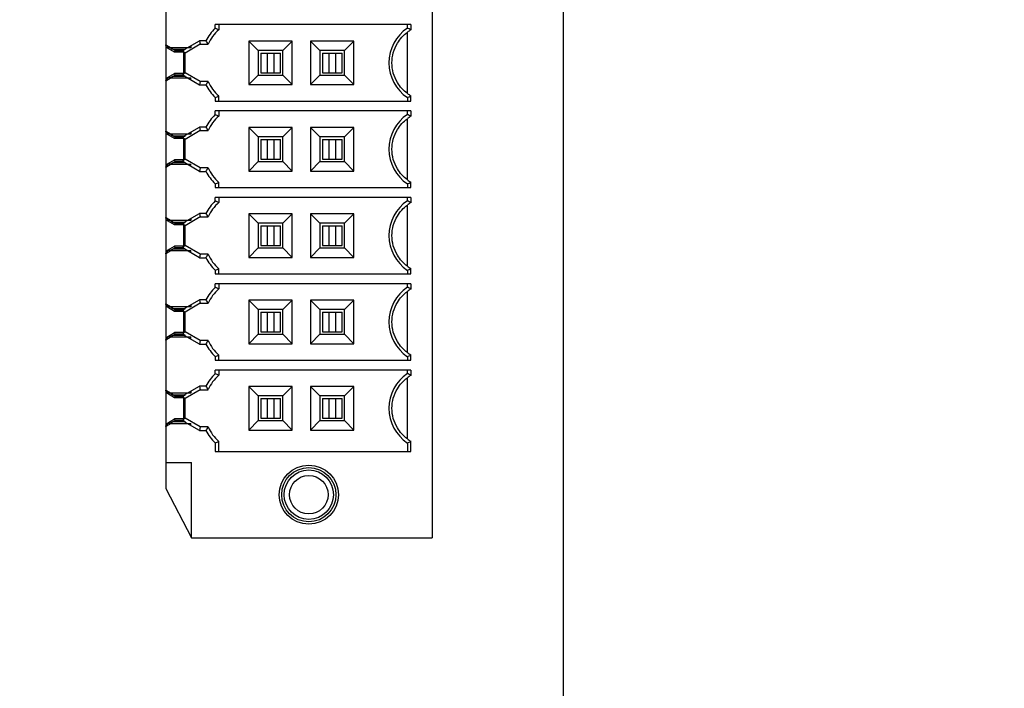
# Model space of a CAD drawing. Header units: inches. Extents: x 0 to 34, y 0 to 22.
# Tile 79 of 84: x 21.9 to 23.5, y 15.3 to 16.4. Entities that reach past the tile are written whole.
import ezdxf

# ---------------------------------------------------------------- set-up
doc = ezdxf.new("R2010")
doc.units = ezdxf.units.IN
doc.header["$LTSCALE"] = 1.87
doc.header["$MEASUREMENT"] = 0
doc.layers.get('0').update_dxf_attribs({"linetype": 'CONTINUOUS'})
doc.layers.add('DIMENSIONS', color=7, linetype='CONTINUOUS')
doc.styles.get("Standard").update_dxf_attribs({"font": 'txt', "width": 0.8})
doc.dimstyles.new('DIMSTYLE_2', dxfattribs={"dimtxt": 0.125, "dimasz": 0.18, "dimexe": 0.125, "dimexo": 0.0625, "dimgap": 0.03125, "dimtad": 0, "dimtih": 1, "dimtoh": 1, "dimdec": 3, "dimzin": 4, "dimdsep": 46, "dimtxsty": 'STANDARD', "dimblk": '_FILLED', "dimblk1": '_FILLED', "dimblk2": '_FILLED', "dimcen": 0.09, "dimadec": 0, "dimazin": 0, "dimtp": 0.001, "dimtm": 0.001, "dimtfac": 1, "dimtdec": 3, "dimtofl": 0, "dimtmove": 0, "dimatfit": 3, "dimldrblk": '_FILLED', "dimfxl": 1, "dimtolj": 1, "dimtzin": 4, "dimarcsym": 0})

# ---------------------------------------------------------------- blocks, each defined once
blk = doc.blocks.new('*D61')
at = {"layer": 'DIMENSIONS', "color": 2, "linetype": 'CONTINUOUS'}
blk.add_line((22.6346, 14.2236), (23.4677, 14.2236), dxfattribs=at)
at = {"layer": 'DIMENSIONS', "color": 2, "linetype": 'CONTINUOUS', "insert": (23.5302, 14.2861), "char_height": 0.125, "width": 1.325, "attachment_point": 1, "line_spacing_factor": 0.9}
blk.add_mtext('3.723{\\Ftxt.shx;\\W1.000000;\\H0.125000; }[94.58]', dxfattribs=at)
blk = doc.blocks.new('_FILLED')
at = {"color": 0, "linetype": 'BYBLOCK'}
blk.add_solid([(0, 0), (-1, 0.1736), (-1, -0.1736)], dxfattribs=at)
blk = doc.blocks.new('*D62')
at = {"layer": 'DIMENSIONS', "color": 2, "linetype": 'CONTINUOUS'}
blk.add_line((22.5268, 11.4206), (23.4677, 11.4206), dxfattribs=at)
at = {"layer": 'DIMENSIONS', "color": 2, "linetype": 'CONTINUOUS', "insert": (23.5302, 11.4831), "char_height": 0.125, "width": 1.425, "attachment_point": 1, "line_spacing_factor": 0.9}
blk.add_mtext('6.526{\\Ftxt.shx;\\W1.000000;\\H0.125000; }[165.77]', dxfattribs=at)
blk = doc.blocks.new('*D63')
at = {"layer": 'DIMENSIONS', "color": 2, "linetype": 'CONTINUOUS'}
blk.add_line((22.5132, 10.2151), (23.4677, 10.2151), dxfattribs=at)
at = {"layer": 'DIMENSIONS', "color": 2, "linetype": 'CONTINUOUS', "insert": (23.5302, 10.2776), "char_height": 0.125, "width": 1.425, "attachment_point": 1, "line_spacing_factor": 0.9}
blk.add_mtext('7.732{\\Ftxt.shx;\\W1.000000;\\H0.125000; }[196.39]', dxfattribs=at)
blk = doc.blocks.new('*D64')
at = {"layer": 'DIMENSIONS', "color": 2, "linetype": 'CONTINUOUS'}
blk.add_line((22.1992, 8.3707), (23.4677, 8.3707), dxfattribs=at)
at = {"layer": 'DIMENSIONS', "color": 2, "linetype": 'CONTINUOUS', "insert": (23.5302, 8.4332), "char_height": 0.125, "width": 1.425, "attachment_point": 1, "line_spacing_factor": 0.9}
blk.add_mtext('9.576{\\Ftxt.shx;\\W1.000000;\\H0.125000; }[243.24]', dxfattribs=at)
blk = doc.blocks.new('*D65')
at = {"layer": 'DIMENSIONS', "color": 2, "linetype": 'CONTINUOUS'}
blk.add_line((22.8302, 7.708), (23.4677, 7.708), dxfattribs=at)
at = {"layer": 'DIMENSIONS', "color": 2, "linetype": 'CONTINUOUS', "insert": (23.5302, 7.7705), "char_height": 0.125, "width": 1.525, "attachment_point": 1, "line_spacing_factor": 0.9}
blk.add_mtext('10.239{\\Ftxt.shx;\\W1.000000;\\H0.125000; }[260.07]', dxfattribs=at)
blk = doc.blocks.new('*D78')
at = {"layer": 'DIMENSIONS', "color": 2, "linetype": 'CONTINUOUS'}
blk.add_line((15.1757, 12.6978), (23.4677, 12.6978), dxfattribs=at)
at = {"layer": 'DIMENSIONS', "color": 2, "linetype": 'CONTINUOUS', "insert": (23.5302, 12.7603), "char_height": 0.125, "width": 1.425, "attachment_point": 1, "line_spacing_factor": 0.9}
blk.add_mtext('5.249{\\Ftxt.shx;\\W1.000000;\\H0.125000; }[133.33]', dxfattribs=at)

msp = doc.modelspace()

# ---------------------------------------------------------------- linework, layer by layer
at = {"color": 7, "linetype": 'CONTINUOUS'}
for p, q in [((22.7802, 7.147), (22.7802, 18.147)), ((22.1723, 16.346), (22.1992, 16.3616)), ((22.1991, 16.3615), (22.2005, 16.356)), ((22.1452, 16.3551), (22.1453, 16.3552)), ((22.1452, 16.3551), (22.1476, 16.3537)), ((22.1454, 16.3544), (22.1454, 16.3513)), ((22.1467, 16.3537), (22.1454, 16.3544)), ((22.1474, 16.3533), (22.1467, 16.3537)), ((22.1485, 16.3526), (22.1474, 16.3533)), ((22.1485, 16.3534), (22.1485, 16.3503)), ((22.1528, 16.3502), (22.1536, 16.3498)), ((22.1566, 16.3479), (22.1528, 16.3501)), ((22.154, 16.35), (22.1541, 16.3502)), ((22.1566, 16.3479), (22.1603, 16.3458)), ((22.1603, 16.3458), (22.1566, 16.3479)), ((22.174, 16.3431), (22.1723, 16.346)), ((22.1735, 16.3458), (22.1771, 16.3479)), ((22.1742, 16.3432), (22.1735, 16.3458)), ((22.1763, 16.342), (22.1742, 16.3432)), ((22.1742, 16.3432), (22.1742, 16.3432)), ((22.2005, 16.356), (22.1763, 16.342)), ((22.1853, 16.3535), (22.1853, 16.3503)), ((22.1476, 16.2989), (22.1452, 16.2975)), ((22.1452, 16.2975), (22.1453, 16.2974)), ((22.1454, 16.3012), (22.1454, 16.2981)), ((22.1454, 16.2981), (22.1467, 16.2989)), ((22.1467, 16.2989), (22.1474, 16.2992)), ((22.1474, 16.2992), (22.1485, 16.2999)), ((22.1485, 16.2991), (22.1485, 16.3022)), ((22.1528, 16.3024), (22.1538, 16.303)), ((22.1538, 16.303), (22.1566, 16.3046)), ((22.154, 16.3026), (22.1541, 16.3024)), ((22.1566, 16.3046), (22.1603, 16.3067)), ((22.1603, 16.3067), (22.1566, 16.3046)), ((22.174, 16.3095), (22.1723, 16.3065)), ((22.1992, 16.2909), (22.1723, 16.3065)), ((22.1735, 16.3067), (22.1742, 16.3093)), ((22.1771, 16.3046), (22.1735, 16.3067)), ((22.1742, 16.3094), (22.1763, 16.3105)), ((22.1742, 16.3093), (22.1742, 16.3094)), ((22.2005, 16.2965), (22.1763, 16.3105)), ((22.1853, 16.299), (22.1853, 16.3022)), ((22.2005, 16.2965), (22.1991, 16.291)), ((22.1452, 16.2173), (22.1453, 16.2174)), ((22.1452, 16.2173), (22.1476, 16.2159)), ((22.1723, 16.2082), (22.1992, 16.2238)), ((22.2005, 16.2182), (22.1763, 16.2042)), ((22.1991, 16.2237), (22.2005, 16.2182)), ((22.1454, 16.2166), (22.1454, 16.2135)), ((22.1467, 16.2159), (22.1454, 16.2166)), ((22.1474, 16.2155), (22.1467, 16.2159)), ((22.1485, 16.2148), (22.1474, 16.2155)), ((22.1485, 16.2156), (22.1485, 16.2125)), ((22.1566, 16.2101), (22.1528, 16.2124)), ((22.1528, 16.2124), (22.1536, 16.212)), ((22.154, 16.2122), (22.1541, 16.2124)), ((22.1566, 16.2101), (22.1603, 16.208)), ((22.1603, 16.208), (22.1566, 16.2101)), ((22.174, 16.2053), (22.1723, 16.2082)), ((22.1735, 16.208), (22.1771, 16.2101)), ((22.1742, 16.2054), (22.1735, 16.208)), ((22.1763, 16.2042), (22.1742, 16.2054)), ((22.1742, 16.2054), (22.1742, 16.2054)), ((22.1853, 16.2157), (22.1853, 16.2125)), ((22.174, 16.1717), (22.1723, 16.1687)), ((22.1735, 16.1689), (22.1742, 16.1715)), ((22.1742, 16.1716), (22.1763, 16.1727)), ((22.1742, 16.1715), (22.1742, 16.1716)), ((22.2005, 16.1587), (22.1763, 16.1727)), ((22.1476, 16.1611), (22.1452, 16.1597)), ((22.1452, 16.1597), (22.1453, 16.1596)), ((22.1454, 16.1634), (22.1454, 16.1603)), ((22.1454, 16.1603), (22.1467, 16.1611)), ((22.1467, 16.1611), (22.1474, 16.1614)), ((22.1474, 16.1614), (22.1485, 16.1621)), ((22.1485, 16.1614), (22.1485, 16.1645)), ((22.1528, 16.1646), (22.1538, 16.1652)), ((22.1538, 16.1652), (22.1566, 16.1668)), ((22.154, 16.1648), (22.1541, 16.1646)), ((22.1566, 16.1668), (22.1603, 16.1689)), ((22.1603, 16.1689), (22.1566, 16.1668)), ((22.1992, 16.1532), (22.1723, 16.1687)), ((22.1771, 16.1668), (22.1735, 16.1689)), ((22.1853, 16.1612), (22.1853, 16.1645)), ((22.2005, 16.1587), (22.1991, 16.1532)), ((22.1452, 16.0795), (22.1453, 16.0796)), ((22.1452, 16.0795), (22.1476, 16.0781)), ((22.1454, 16.0788), (22.1454, 16.0757)), ((22.1467, 16.0781), (22.1454, 16.0788)), ((22.1474, 16.0777), (22.1467, 16.0781)), ((22.1485, 16.0771), (22.1474, 16.0777)), ((22.1485, 16.0778), (22.1485, 16.0747)), ((22.1723, 16.0705), (22.1992, 16.086)), ((22.2005, 16.0804), (22.1763, 16.0664)), ((22.1853, 16.0779), (22.1853, 16.0747)), ((22.1991, 16.0859), (22.2005, 16.0804)), ((22.1566, 16.0723), (22.1528, 16.0746)), ((22.1528, 16.0746), (22.1536, 16.0742)), ((22.154, 16.0744), (22.1541, 16.0746)), ((22.1566, 16.0723), (22.1603, 16.0702)), ((22.1603, 16.0702), (22.1566, 16.0723)), ((22.174, 16.0675), (22.1723, 16.0705)), ((22.1735, 16.0702), (22.1771, 16.0723)), ((22.1742, 16.0676), (22.1735, 16.0702)), ((22.1763, 16.0664), (22.1742, 16.0676)), ((22.1742, 16.0676), (22.1742, 16.0676)), ((22.1538, 16.0274), (22.1566, 16.029)), ((22.1566, 16.029), (22.1603, 16.0311)), ((22.1603, 16.0311), (22.1566, 16.029)), ((22.174, 16.0339), (22.1723, 16.0309)), ((22.1992, 16.0154), (22.1723, 16.0309)), ((22.1735, 16.0311), (22.1742, 16.0337)), ((22.1771, 16.029), (22.1735, 16.0311)), ((22.1742, 16.0338), (22.1763, 16.0349)), ((22.1742, 16.0337), (22.1742, 16.0338)), ((22.2005, 16.0209), (22.1763, 16.0349)), ((22.1476, 16.0233), (22.1452, 16.0219)), ((22.1452, 16.0219), (22.1453, 16.0218)), ((22.1454, 16.0256), (22.1454, 16.0225)), ((22.1454, 16.0225), (22.1467, 16.0233)), ((22.1467, 16.0233), (22.1474, 16.0236)), ((22.1474, 16.0236), (22.1485, 16.0243)), ((22.1485, 16.0236), (22.1485, 16.0267)), ((22.1528, 16.0268), (22.1538, 16.0274)), ((22.154, 16.027), (22.1541, 16.0268)), ((22.1853, 16.0234), (22.1853, 16.0267)), ((22.2005, 16.0209), (22.1991, 16.0154)), ((22.1452, 15.9417), (22.1453, 15.9418)), ((22.1452, 15.9417), (22.1476, 15.9403)), ((22.1454, 15.9411), (22.1454, 15.9379)), ((22.1467, 15.9403), (22.1454, 15.9411)), ((22.1474, 15.9399), (22.1467, 15.9403)), ((22.1485, 15.9393), (22.1474, 15.9399)), ((22.1485, 15.94), (22.1485, 15.9369)), ((22.1528, 15.9369), (22.1536, 15.9364)), ((22.1566, 15.9345), (22.1528, 15.9368)), ((22.154, 15.9366), (22.1541, 15.9368)), ((22.1566, 15.9345), (22.1603, 15.9324)), ((22.1603, 15.9324), (22.1566, 15.9345)), ((22.1723, 15.9327), (22.1992, 15.9482)), ((22.1735, 15.9324), (22.1771, 15.9345)), ((22.2005, 15.9426), (22.1763, 15.9286)), ((22.1853, 15.9401), (22.1853, 15.9369)), ((22.1991, 15.9481), (22.2005, 15.9426)), ((22.174, 15.9297), (22.1723, 15.9327)), ((22.1742, 15.9298), (22.1735, 15.9324)), ((22.1763, 15.9286), (22.1742, 15.9298)), ((22.1742, 15.9298), (22.1742, 15.9298)), ((22.1454, 15.8878), (22.1454, 15.8847)), ((22.1485, 15.8858), (22.1485, 15.8889)), ((22.1528, 15.889), (22.1538, 15.8896)), ((22.1538, 15.8896), (22.1566, 15.8912)), ((22.154, 15.8892), (22.1541, 15.889)), ((22.1566, 15.8912), (22.1603, 15.8933)), ((22.1603, 15.8933), (22.1566, 15.8912)), ((22.174, 15.8961), (22.1723, 15.8931)), ((22.1992, 15.8776), (22.1723, 15.8931)), ((22.1735, 15.8933), (22.1742, 15.8959)), ((22.1771, 15.8912), (22.1735, 15.8933)), ((22.1742, 15.896), (22.1763, 15.8971)), ((22.1742, 15.8959), (22.1742, 15.896)), ((22.2005, 15.8831), (22.1763, 15.8971)), ((22.1853, 15.8856), (22.1853, 15.8889)), ((22.1476, 15.8855), (22.1452, 15.8841)), ((22.1452, 15.8841), (22.1453, 15.884)), ((22.1454, 15.8847), (22.1467, 15.8855)), ((22.1467, 15.8855), (22.1474, 15.8858)), ((22.1474, 15.8858), (22.1485, 15.8865)), ((22.2005, 15.8831), (22.1991, 15.8777)), ((22.1723, 15.7949), (22.1992, 15.8104)), ((22.1991, 15.8103), (22.2005, 15.8048)), ((22.1452, 15.8039), (22.1453, 15.804)), ((22.1452, 15.8039), (22.1476, 15.8025)), ((22.1454, 15.8033), (22.1454, 15.8002)), ((22.1467, 15.8025), (22.1454, 15.8033)), ((22.1474, 15.8021), (22.1467, 15.8025)), ((22.1485, 15.8015), (22.1474, 15.8021)), ((22.1485, 15.8022), (22.1485, 15.7991)), ((22.1528, 15.7991), (22.1536, 15.7986)), ((22.1566, 15.7967), (22.1528, 15.799)), ((22.154, 15.7988), (22.1541, 15.799)), ((22.1566, 15.7967), (22.1603, 15.7946)), ((22.1603, 15.7946), (22.1566, 15.7967)), ((22.174, 15.7919), (22.1723, 15.7949)), ((22.1735, 15.7946), (22.1771, 15.7967)), ((22.1742, 15.792), (22.1735, 15.7946)), ((22.2005, 15.8048), (22.1763, 15.7908)), ((22.1853, 15.8023), (22.1853, 15.7991)), ((22.1763, 15.7908), (22.1742, 15.792)), ((22.1742, 15.792), (22.1742, 15.792)), ((22.1476, 15.7477), (22.1452, 15.7463)), ((22.1452, 15.7463), (22.1453, 15.7462)), ((22.1454, 15.75), (22.1454, 15.7469)), ((22.1454, 15.7469), (22.1467, 15.7477)), ((22.1467, 15.7477), (22.1474, 15.748)), ((22.1474, 15.748), (22.1485, 15.7487)), ((22.1485, 15.748), (22.1485, 15.7511)), ((22.1528, 15.7512), (22.1538, 15.7518)), ((22.1538, 15.7518), (22.1566, 15.7534)), ((22.154, 15.7514), (22.1541, 15.7512)), ((22.1603, 15.7555), (22.1566, 15.7534)), ((22.1566, 15.7534), (22.1603, 15.7555)), ((22.174, 15.7583), (22.1723, 15.7553)), ((22.1992, 15.7398), (22.1723, 15.7553)), ((22.1735, 15.7555), (22.1742, 15.7581)), ((22.1771, 15.7534), (22.1735, 15.7555)), ((22.1742, 15.7582), (22.1763, 15.7593)), ((22.1742, 15.7581), (22.1742, 15.7582)), ((22.2005, 15.7453), (22.1763, 15.7593)), ((22.1853, 15.7478), (22.1853, 15.7511)), ((22.2005, 15.7453), (22.1991, 15.7399))]:
    msp.add_line(p, q, dxfattribs=at)
at = {"color": 6, "linetype": 'CONTINUOUS'}
for p, q in [((22.5706, 17.6353), (22.5706, 15.5684)), ((22.1454, 16.435), (22.1454, 16.3553)), ((22.5367, 16.3873), (22.2246, 16.3873)), ((22.2246, 16.3815), (22.2246, 16.3873)), ((22.2301, 16.3873), (22.2301, 16.3791)), ((22.5312, 16.3818), (22.5312, 16.3873)), ((22.5312, 16.2775), (22.5312, 16.375)), ((22.5367, 16.3873), (22.5367, 16.3788)), ((22.2096, 16.3615), (22.1991, 16.3615)), ((22.3475, 16.361), (22.278, 16.361)), ((22.278, 16.361), (22.278, 16.2915)), ((22.293, 16.3459), (22.278, 16.361)), ((22.3475, 16.361), (22.3324, 16.3459)), ((22.3475, 16.2915), (22.3475, 16.361)), ((22.4459, 16.361), (22.3764, 16.361)), ((22.3764, 16.361), (22.3764, 16.2915)), ((22.3915, 16.3459), (22.3764, 16.361)), ((22.4459, 16.361), (22.4308, 16.3459)), ((22.4459, 16.2915), (22.4459, 16.361)), ((22.1454, 16.3553), (22.1541, 16.3503)), ((22.1454, 16.3544), (22.1454, 16.355)), ((22.1454, 16.3513), (22.1454, 16.3012)), ((22.1596, 16.3432), (22.1454, 16.3513)), ((22.1853, 16.3503), (22.1485, 16.3503)), ((22.1566, 16.3479), (22.1756, 16.3479)), ((22.1596, 16.3432), (22.1603, 16.3458)), ((22.1742, 16.3432), (22.1596, 16.3432)), ((22.1603, 16.3458), (22.1723, 16.3458)), ((22.1742, 16.3094), (22.1742, 16.3432)), ((22.2005, 16.356), (22.213, 16.356)), ((22.3324, 16.3459), (22.293, 16.3459)), ((22.293, 16.3459), (22.293, 16.3066)), ((22.3324, 16.3066), (22.3324, 16.3459)), ((22.4308, 16.3459), (22.3915, 16.3459)), ((22.3915, 16.3459), (22.3915, 16.3066)), ((22.4308, 16.3066), (22.4308, 16.3459)), ((22.1763, 16.3105), (22.1763, 16.342)), ((22.297, 16.342), (22.3285, 16.342)), ((22.297, 16.342), (22.297, 16.3105)), ((22.3075, 16.342), (22.3075, 16.3105)), ((22.3179, 16.342), (22.3179, 16.3105)), ((22.3285, 16.3105), (22.3285, 16.342)), ((22.3954, 16.342), (22.4269, 16.342)), ((22.3954, 16.342), (22.3954, 16.3105)), ((22.406, 16.342), (22.406, 16.3105)), ((22.4164, 16.342), (22.4164, 16.3105)), ((22.4269, 16.3105), (22.4269, 16.342)), ((22.1454, 16.3012), (22.1596, 16.3094)), ((22.1541, 16.3022), (22.1454, 16.2972)), ((22.1454, 16.2974), (22.1454, 16.2981)), ((22.1454, 16.2972), (22.1454, 16.2175)), ((22.1535, 16.3022), (22.1485, 16.3022)), ((22.1539, 16.3022), (22.1853, 16.3022)), ((22.1756, 16.3046), (22.1566, 16.3046)), ((22.1742, 16.3094), (22.1596, 16.3094)), ((22.1603, 16.3067), (22.1596, 16.3094)), ((22.1723, 16.3067), (22.1603, 16.3067)), ((22.213, 16.2965), (22.2005, 16.2965)), ((22.278, 16.2915), (22.293, 16.3066)), ((22.293, 16.3066), (22.3324, 16.3066)), ((22.297, 16.3105), (22.3285, 16.3105)), ((22.3475, 16.2915), (22.3324, 16.3066)), ((22.3764, 16.2915), (22.3915, 16.3066)), ((22.3915, 16.3066), (22.4308, 16.3066)), ((22.3954, 16.3105), (22.4269, 16.3105)), ((22.4459, 16.2915), (22.4308, 16.3066)), ((22.1991, 16.291), (22.2096, 16.291)), ((22.278, 16.2915), (22.3475, 16.2915)), ((22.3764, 16.2915), (22.4459, 16.2915)), ((22.2246, 16.2711), (22.2246, 16.2652)), ((22.2246, 16.2652), (22.5367, 16.2652)), ((22.2301, 16.2652), (22.2301, 16.2734)), ((22.5312, 16.2708), (22.5312, 16.2652)), ((22.5367, 16.2652), (22.5367, 16.2737)), ((22.5367, 16.2495), (22.2246, 16.2495)), ((22.2246, 16.2437), (22.2246, 16.2495)), ((22.2301, 16.2495), (22.2301, 16.2413)), ((22.5312, 16.244), (22.5312, 16.2495)), ((22.5367, 16.2495), (22.5367, 16.241)), ((22.5312, 16.1397), (22.5312, 16.2372)), ((22.1454, 16.2175), (22.1541, 16.2125)), ((22.1454, 16.2166), (22.1454, 16.2172)), ((22.2096, 16.2237), (22.1991, 16.2237)), ((22.2005, 16.2182), (22.213, 16.2182)), ((22.3475, 16.2232), (22.278, 16.2232)), ((22.278, 16.2232), (22.278, 16.1537)), ((22.293, 16.2082), (22.278, 16.2232)), ((22.3475, 16.2232), (22.3324, 16.2082)), ((22.3475, 16.1537), (22.3475, 16.2232)), ((22.4459, 16.2232), (22.3764, 16.2232)), ((22.3764, 16.2232), (22.3764, 16.1537)), ((22.3915, 16.2082), (22.3764, 16.2232)), ((22.4459, 16.2232), (22.4308, 16.2082)), ((22.4459, 16.1537), (22.4459, 16.2232)), ((22.1454, 16.2135), (22.1454, 16.1634)), ((22.1596, 16.2054), (22.1454, 16.2135)), ((22.1853, 16.2125), (22.1485, 16.2125)), ((22.1566, 16.2101), (22.1756, 16.2101)), ((22.1596, 16.2054), (22.1603, 16.208)), ((22.1742, 16.2054), (22.1596, 16.2054)), ((22.1603, 16.208), (22.1723, 16.208)), ((22.1742, 16.1716), (22.1742, 16.2054)), ((22.1763, 16.1727), (22.1763, 16.2042)), ((22.3324, 16.2082), (22.293, 16.2082)), ((22.293, 16.2082), (22.293, 16.1688)), ((22.297, 16.2042), (22.3285, 16.2042)), ((22.297, 16.2042), (22.297, 16.1727)), ((22.3075, 16.2042), (22.3075, 16.1727)), ((22.3179, 16.2042), (22.3179, 16.1727)), ((22.3285, 16.1727), (22.3285, 16.2042)), ((22.3324, 16.1688), (22.3324, 16.2082)), ((22.4308, 16.2082), (22.3915, 16.2082)), ((22.3915, 16.2082), (22.3915, 16.1688)), ((22.3954, 16.2042), (22.4269, 16.2042)), ((22.3954, 16.2042), (22.3954, 16.1727)), ((22.406, 16.2042), (22.406, 16.1727)), ((22.4164, 16.2042), (22.4164, 16.1727)), ((22.4269, 16.1727), (22.4269, 16.2042)), ((22.4308, 16.1688), (22.4308, 16.2082)), ((22.1454, 16.1634), (22.1596, 16.1716)), ((22.1742, 16.1716), (22.1596, 16.1716)), ((22.1603, 16.1689), (22.1596, 16.1716)), ((22.297, 16.1727), (22.3285, 16.1727)), ((22.3954, 16.1727), (22.4269, 16.1727)), ((22.1541, 16.1645), (22.1454, 16.1594)), ((22.1454, 16.1596), (22.1454, 16.1603)), ((22.1454, 16.1594), (22.1454, 16.0797)), ((22.1535, 16.1645), (22.1485, 16.1645)), ((22.1539, 16.1645), (22.1853, 16.1645)), ((22.1756, 16.1668), (22.1566, 16.1668)), ((22.1723, 16.1689), (22.1603, 16.1689)), ((22.213, 16.1587), (22.2005, 16.1587)), ((22.278, 16.1537), (22.293, 16.1688)), ((22.293, 16.1688), (22.3324, 16.1688)), ((22.3475, 16.1537), (22.3324, 16.1688)), ((22.3764, 16.1537), (22.3915, 16.1688)), ((22.3915, 16.1688), (22.4308, 16.1688)), ((22.4459, 16.1537), (22.4308, 16.1688)), ((22.1991, 16.1532), (22.2096, 16.1532)), ((22.278, 16.1537), (22.3475, 16.1537)), ((22.3764, 16.1537), (22.4459, 16.1537)), ((22.2246, 16.1333), (22.2246, 16.1274)), ((22.2246, 16.1274), (22.5367, 16.1274)), ((22.2301, 16.1274), (22.2301, 16.1356)), ((22.5312, 16.133), (22.5312, 16.1274)), ((22.5367, 16.1274), (22.5367, 16.1359)), ((22.5367, 16.1117), (22.2246, 16.1117)), ((22.2246, 16.1059), (22.2246, 16.1117)), ((22.2301, 16.1117), (22.2301, 16.1035)), ((22.5312, 16.1062), (22.5312, 16.1117)), ((22.5367, 16.1117), (22.5367, 16.1032)), ((22.5312, 16.0019), (22.5312, 16.0994)), ((22.1454, 16.0797), (22.1541, 16.0747)), ((22.1454, 16.0788), (22.1454, 16.0794)), ((22.1454, 16.0757), (22.1454, 16.0256)), ((22.1596, 16.0676), (22.1454, 16.0757)), ((22.2096, 16.0859), (22.1991, 16.0859)), ((22.2005, 16.0804), (22.213, 16.0804)), ((22.3475, 16.0854), (22.278, 16.0854)), ((22.278, 16.0854), (22.278, 16.0159)), ((22.293, 16.0704), (22.278, 16.0854)), ((22.3475, 16.0854), (22.3324, 16.0704)), ((22.3475, 16.0159), (22.3475, 16.0854)), ((22.4459, 16.0854), (22.3764, 16.0854)), ((22.3764, 16.0854), (22.3764, 16.0159)), ((22.3915, 16.0704), (22.3764, 16.0854)), ((22.4459, 16.0854), (22.4308, 16.0704)), ((22.4459, 16.0159), (22.4459, 16.0854)), ((22.1853, 16.0747), (22.1485, 16.0747)), ((22.1566, 16.0723), (22.1756, 16.0723)), ((22.1596, 16.0676), (22.1603, 16.0702)), ((22.1742, 16.0676), (22.1596, 16.0676)), ((22.1603, 16.0702), (22.1723, 16.0702)), ((22.1742, 16.0338), (22.1742, 16.0676)), ((22.1763, 16.0349), (22.1763, 16.0664)), ((22.3324, 16.0704), (22.293, 16.0704)), ((22.293, 16.0704), (22.293, 16.031)), ((22.297, 16.0664), (22.3285, 16.0664)), ((22.297, 16.0664), (22.297, 16.0349)), ((22.3075, 16.0664), (22.3075, 16.0349)), ((22.3179, 16.0664), (22.3179, 16.0349)), ((22.3285, 16.0349), (22.3285, 16.0664)), ((22.3324, 16.031), (22.3324, 16.0704)), ((22.4308, 16.0704), (22.3915, 16.0704)), ((22.3915, 16.0704), (22.3915, 16.031)), ((22.3954, 16.0664), (22.4269, 16.0664)), ((22.3954, 16.0664), (22.3954, 16.0349)), ((22.406, 16.0664), (22.406, 16.0349)), ((22.4164, 16.0664), (22.4164, 16.0349)), ((22.4269, 16.0349), (22.4269, 16.0664)), ((22.4308, 16.031), (22.4308, 16.0704)), ((22.1454, 16.0256), (22.1596, 16.0338)), ((22.1756, 16.029), (22.1566, 16.029)), ((22.1742, 16.0338), (22.1596, 16.0338)), ((22.1603, 16.0311), (22.1596, 16.0338)), ((22.1723, 16.0311), (22.1603, 16.0311)), ((22.278, 16.0159), (22.293, 16.031)), ((22.293, 16.031), (22.3324, 16.031)), ((22.297, 16.0349), (22.3285, 16.0349)), ((22.3475, 16.0159), (22.3324, 16.031)), ((22.3764, 16.0159), (22.3915, 16.031)), ((22.3915, 16.031), (22.4308, 16.031)), ((22.3954, 16.0349), (22.4269, 16.0349)), ((22.4459, 16.0159), (22.4308, 16.031)), ((22.1541, 16.0267), (22.1454, 16.0216)), ((22.1454, 16.0218), (22.1454, 16.0225)), ((22.1454, 16.0216), (22.1454, 15.9419)), ((22.1535, 16.0267), (22.1485, 16.0267)), ((22.1539, 16.0267), (22.1853, 16.0267)), ((22.1991, 16.0154), (22.2096, 16.0154)), ((22.213, 16.0209), (22.2005, 16.0209)), ((22.278, 16.0159), (22.3475, 16.0159)), ((22.3764, 16.0159), (22.4459, 16.0159)), ((22.2301, 15.9896), (22.2301, 15.9979)), ((22.5367, 15.9896), (22.5367, 15.9982)), ((22.2246, 15.9955), (22.2246, 15.9896)), ((22.2246, 15.9896), (22.5367, 15.9896)), ((22.5312, 15.9952), (22.5312, 15.9896)), ((22.5367, 15.9739), (22.2246, 15.9739)), ((22.2246, 15.9681), (22.2246, 15.9739)), ((22.2301, 15.9739), (22.2301, 15.9657)), ((22.5312, 15.9684), (22.5312, 15.9739)), ((22.5367, 15.9739), (22.5367, 15.9654)), ((22.5312, 15.8641), (22.5312, 15.9617)), ((22.1454, 15.9419), (22.1541, 15.9369)), ((22.1454, 15.9411), (22.1454, 15.9416)), ((22.1454, 15.9379), (22.1454, 15.8878)), ((22.1596, 15.9298), (22.1454, 15.9379)), ((22.1853, 15.9369), (22.1485, 15.9369)), ((22.1566, 15.9345), (22.1756, 15.9345)), ((22.2096, 15.9481), (22.1991, 15.9481)), ((22.2005, 15.9426), (22.213, 15.9426)), ((22.3475, 15.9476), (22.278, 15.9476)), ((22.278, 15.9476), (22.278, 15.8781)), ((22.293, 15.9326), (22.278, 15.9476)), ((22.3475, 15.9476), (22.3324, 15.9326)), ((22.3475, 15.8781), (22.3475, 15.9476)), ((22.4459, 15.9476), (22.3764, 15.9476)), ((22.3764, 15.9476), (22.3764, 15.8781)), ((22.3915, 15.9326), (22.3764, 15.9476)), ((22.4459, 15.9476), (22.4308, 15.9326)), ((22.4459, 15.8781), (22.4459, 15.9476)), ((22.1596, 15.9298), (22.1603, 15.9324)), ((22.1742, 15.9298), (22.1596, 15.9298)), ((22.1603, 15.9324), (22.1723, 15.9324)), ((22.1742, 15.896), (22.1742, 15.9298)), ((22.1763, 15.8971), (22.1763, 15.9286)), ((22.3324, 15.9326), (22.293, 15.9326)), ((22.293, 15.9326), (22.293, 15.8932)), ((22.297, 15.9286), (22.3285, 15.9286)), ((22.297, 15.9286), (22.297, 15.8971)), ((22.3075, 15.9286), (22.3075, 15.8971)), ((22.3179, 15.9286), (22.3179, 15.8971)), ((22.3285, 15.8971), (22.3285, 15.9286)), ((22.3324, 15.8932), (22.3324, 15.9326)), ((22.4308, 15.9326), (22.3915, 15.9326)), ((22.3915, 15.9326), (22.3915, 15.8932)), ((22.3954, 15.9286), (22.4269, 15.9286)), ((22.3954, 15.9286), (22.3954, 15.8971)), ((22.406, 15.9286), (22.406, 15.8971)), ((22.4164, 15.9286), (22.4164, 15.8971)), ((22.4269, 15.8971), (22.4269, 15.9286)), ((22.4308, 15.8932), (22.4308, 15.9326)), ((22.1454, 15.8878), (22.1596, 15.896)), ((22.1541, 15.8889), (22.1454, 15.8838)), ((22.1535, 15.8889), (22.1485, 15.8889)), ((22.1539, 15.8889), (22.1853, 15.8889)), ((22.1756, 15.8912), (22.1566, 15.8912)), ((22.1742, 15.896), (22.1596, 15.896)), ((22.1603, 15.8933), (22.1596, 15.896)), ((22.1723, 15.8933), (22.1603, 15.8933)), ((22.278, 15.8781), (22.293, 15.8932)), ((22.293, 15.8932), (22.3324, 15.8932)), ((22.297, 15.8971), (22.3285, 15.8971)), ((22.3475, 15.8781), (22.3324, 15.8932)), ((22.3764, 15.8781), (22.3915, 15.8932)), ((22.3915, 15.8932), (22.4308, 15.8932)), ((22.3954, 15.8971), (22.4269, 15.8971)), ((22.4459, 15.8781), (22.4308, 15.8932)), ((22.1454, 15.884), (22.1454, 15.8847)), ((22.1454, 15.8838), (22.1454, 15.8041)), ((22.1991, 15.8777), (22.2096, 15.8777)), ((22.213, 15.8831), (22.2005, 15.8831)), ((22.278, 15.8781), (22.3475, 15.8781)), ((22.3764, 15.8781), (22.4459, 15.8781)), ((22.2246, 15.8577), (22.2246, 15.8519)), ((22.2301, 15.8519), (22.2301, 15.8601)), ((22.5312, 15.8574), (22.5312, 15.8519)), ((22.5367, 15.8519), (22.5367, 15.8604)), ((22.2246, 15.8519), (22.5367, 15.8519)), ((22.5367, 15.8361), (22.2246, 15.8361)), ((22.2246, 15.8303), (22.2246, 15.8361)), ((22.2301, 15.8361), (22.2301, 15.8279)), ((22.5312, 15.8306), (22.5312, 15.8361)), ((22.5367, 15.8361), (22.5367, 15.8276)), ((22.2096, 15.8103), (22.1991, 15.8103)), ((22.3475, 15.8098), (22.278, 15.8098)), ((22.278, 15.8098), (22.278, 15.7403)), ((22.293, 15.7948), (22.278, 15.8098)), ((22.3475, 15.8098), (22.3324, 15.7948)), ((22.3475, 15.7403), (22.3475, 15.8098)), ((22.4459, 15.8098), (22.3764, 15.8098)), ((22.3764, 15.8098), (22.3764, 15.7403)), ((22.3915, 15.7948), (22.3764, 15.8098)), ((22.4459, 15.8098), (22.4308, 15.7948)), ((22.4459, 15.7403), (22.4459, 15.8098)), ((22.5312, 15.7263), (22.5312, 15.8239)), ((22.1454, 15.8041), (22.1541, 15.7991)), ((22.1454, 15.8033), (22.1454, 15.8038)), ((22.1596, 15.792), (22.1454, 15.8002)), ((22.1454, 15.8002), (22.1454, 15.75)), ((22.1853, 15.7991), (22.1485, 15.7991)), ((22.1566, 15.7967), (22.1756, 15.7967)), ((22.1596, 15.792), (22.1603, 15.7946)), ((22.1603, 15.7946), (22.1723, 15.7946)), ((22.2005, 15.8048), (22.213, 15.8048)), ((22.3324, 15.7948), (22.293, 15.7948)), ((22.293, 15.7948), (22.293, 15.7554)), ((22.3324, 15.7554), (22.3324, 15.7948)), ((22.4308, 15.7948), (22.3915, 15.7948)), ((22.3915, 15.7948), (22.3915, 15.7554)), ((22.4308, 15.7554), (22.4308, 15.7948)), ((22.1742, 15.792), (22.1596, 15.792)), ((22.1742, 15.7582), (22.1742, 15.792)), ((22.1763, 15.7593), (22.1763, 15.7908)), ((22.297, 15.7908), (22.3285, 15.7908)), ((22.297, 15.7908), (22.297, 15.7593)), ((22.3075, 15.7908), (22.3075, 15.7593)), ((22.3179, 15.7908), (22.3179, 15.7593)), ((22.3285, 15.7593), (22.3285, 15.7908)), ((22.3954, 15.7908), (22.4269, 15.7908)), ((22.3954, 15.7908), (22.3954, 15.7593)), ((22.406, 15.7908), (22.406, 15.7593)), ((22.4164, 15.7908), (22.4164, 15.7593)), ((22.4269, 15.7593), (22.4269, 15.7908)), ((22.1454, 15.75), (22.1596, 15.7582)), ((22.1541, 15.7511), (22.1454, 15.746)), ((22.1454, 15.7462), (22.1454, 15.7469)), ((22.1454, 15.746), (22.1454, 15.6471)), ((22.1535, 15.7511), (22.1485, 15.7511)), ((22.1539, 15.7511), (22.1853, 15.7511)), ((22.1756, 15.7534), (22.1566, 15.7534)), ((22.1742, 15.7582), (22.1596, 15.7582)), ((22.1603, 15.7555), (22.1596, 15.7582)), ((22.1723, 15.7555), (22.1603, 15.7555)), ((22.213, 15.7453), (22.2005, 15.7453)), ((22.278, 15.7403), (22.293, 15.7554)), ((22.293, 15.7554), (22.3324, 15.7554)), ((22.297, 15.7593), (22.3285, 15.7593)), ((22.3475, 15.7403), (22.3324, 15.7554)), ((22.3764, 15.7403), (22.3915, 15.7554)), ((22.3915, 15.7554), (22.4308, 15.7554)), ((22.3954, 15.7593), (22.4269, 15.7593)), ((22.4459, 15.7403), (22.4308, 15.7554)), ((22.1991, 15.7399), (22.2096, 15.7399)), ((22.278, 15.7403), (22.3475, 15.7403)), ((22.3764, 15.7403), (22.4459, 15.7403)), ((22.2246, 15.7199), (22.2246, 15.7062)), ((22.2301, 15.7062), (22.2301, 15.7223)), ((22.5312, 15.7196), (22.5312, 15.7062)), ((22.5367, 15.7062), (22.5367, 15.7226)), ((22.2246, 15.7062), (22.5367, 15.7062)), ((22.1454, 15.6887), (22.1867, 15.6887)), ((22.1867, 15.5684), (22.1867, 15.6887)), ((22.1454, 15.6471), (22.1867, 15.5684)), ((22.1867, 15.5684), (22.5706, 15.5684))]:
    msp.add_line(p, q, dxfattribs=at)
for radius in [0.0472, 0.0433, 0.0394, 0.0308]:
    msp.add_circle((22.3738, 15.6373), radius, dxfattribs=at)
for centre, radius, start, end in [((22.2773, 16.3263), 0.0763, 133.6717, 152.5192), ((22.2773, 16.3263), 0.0709, 131.8103, 155.1697), ((22.0802, 16.0439), 0.3671, 65.9138, 66.8445), ((22.5686, 16.3263), 0.0669, 123.9745, 236.0255), ((22.4057, 16.1457), 0.2674, 60.6673, 62.0014), ((22.5686, 16.3263), 0.0615, 121.3061, 127.4807), ((22.4475, 16.5058), 0.2783, 211.2473, 212.5725), ((22.4475, 16.1467), 0.2783, 147.4275, 148.7527), ((22.2773, 16.3263), 0.0709, 204.8303, 228.1897), ((22.2773, 16.3263), 0.0763, 207.4808, 226.3283), ((22.0802, 16.6086), 0.3671, 293.1555, 294.0862), ((22.5686, 16.3263), 0.0615, 232.5193, 238.6939), ((22.4057, 16.5069), 0.2674, 297.9986, 299.3327), ((22.2773, 16.1885), 0.0763, 133.6717, 152.5192), ((22.2773, 16.1885), 0.0709, 131.8103, 155.1697), ((22.0802, 15.9061), 0.3671, 65.9138, 66.8445), ((22.5686, 16.1885), 0.0669, 123.9745, 236.0255), ((22.4057, 16.0079), 0.2674, 60.6673, 62.0014), ((22.5686, 16.1885), 0.0615, 121.3061, 127.4807), ((22.4475, 16.368), 0.2783, 211.2473, 212.5725), ((22.4475, 16.0089), 0.2783, 147.4275, 148.7527), ((22.2773, 16.1885), 0.0709, 204.8303, 228.1897), ((22.2773, 16.1885), 0.0763, 207.4808, 226.3283), ((22.5686, 16.1885), 0.0615, 232.5193, 238.6939), ((22.0802, 16.4708), 0.3671, 293.1555, 294.0862), ((22.4057, 16.3691), 0.2674, 297.9986, 299.3327), ((22.2773, 16.0507), 0.0763, 133.6717, 152.5192), ((22.2773, 16.0507), 0.0709, 131.8103, 155.1697), ((22.0802, 15.7684), 0.3671, 65.9138, 66.8445), ((22.5686, 16.0507), 0.0669, 123.9745, 236.0255), ((22.4057, 15.8701), 0.2674, 60.6673, 62.0014), ((22.5686, 16.0507), 0.0615, 121.3061, 127.4807), ((22.4475, 16.2302), 0.2783, 211.2473, 212.5725), ((22.4475, 15.8711), 0.2783, 147.4275, 148.7527), ((22.2773, 16.0507), 0.0763, 207.4808, 226.3283), ((22.2773, 16.0507), 0.0709, 204.8303, 228.1897), ((22.0802, 16.333), 0.3671, 293.1555, 294.0862), ((22.5686, 16.0507), 0.0615, 232.5193, 238.6939), ((22.4057, 16.2313), 0.2674, 297.9986, 299.3327), ((22.2773, 15.9129), 0.0763, 133.6717, 152.5192), ((22.2773, 15.9129), 0.0709, 131.8103, 155.1697), ((22.0802, 15.6306), 0.3671, 65.9138, 66.8445), ((22.5686, 15.9129), 0.0669, 123.9745, 236.0255), ((22.4057, 15.7323), 0.2674, 60.6673, 62.0014), ((22.5686, 15.9129), 0.0615, 121.3061, 127.4807), ((22.4475, 16.0924), 0.2783, 211.2473, 212.5725), ((22.4475, 15.7333), 0.2783, 147.4275, 148.7527), ((22.2773, 15.9129), 0.0763, 207.4808, 226.3283), ((22.2773, 15.9129), 0.0709, 204.8303, 228.1897), ((22.0802, 16.1952), 0.3671, 293.1555, 294.0862), ((22.5686, 15.9129), 0.0615, 232.5193, 238.6939), ((22.4057, 16.0935), 0.2674, 297.9986, 299.3327), ((22.2773, 15.7751), 0.0763, 133.6717, 152.5192), ((22.2773, 15.7751), 0.0709, 131.8103, 155.1697), ((22.0802, 15.4928), 0.3671, 65.9138, 66.8445), ((22.5686, 15.7751), 0.0669, 123.9745, 236.0255), ((22.4057, 15.5945), 0.2674, 60.6673, 62.0014), ((22.5686, 15.7751), 0.0615, 121.3061, 127.4807), ((22.4475, 15.9547), 0.2783, 211.2473, 212.5725), ((22.4475, 15.5955), 0.2783, 147.4275, 148.7527), ((22.2773, 15.7751), 0.0709, 204.8303, 228.1897), ((22.2773, 15.7751), 0.0763, 207.4808, 226.3283), ((22.0802, 16.0574), 0.3671, 293.1555, 294.0862), ((22.5686, 15.7751), 0.0615, 232.5193, 238.6939), ((22.4057, 15.9557), 0.2674, 297.9986, 299.3327)]:
    msp.add_arc(centre, radius, start, end, dxfattribs=at)
at = {"color": 7, "linetype": 'CONTINUOUS'}
for centre, radius, start, end in [((22.093, 16.2593), 0.1088, 60.3364, 61.0769), ((22.0848, 16.245), 0.1252, 60.0043, 60.3445), ((22.0757, 16.2292), 0.1435, 59.522, 60.0002), ((22.352, 16.6768), 0.3825, 238.7525, 239.2876), ((22.093, 16.3932), 0.1087, 298.9232, 299.6642), ((22.0848, 16.4076), 0.1253, 299.6561, 299.9962), ((22.0757, 16.4234), 0.1436, 300.0003, 300.4782), ((22.3752, 15.937), 0.4277, 120.7337, 121.3373), ((22.093, 16.1215), 0.1088, 60.3364, 61.0769), ((22.0848, 16.1072), 0.1252, 60.0043, 60.3445), ((22.0757, 16.0914), 0.1435, 59.522, 60.0002), ((22.352, 16.539), 0.3825, 238.7525, 239.2876), ((22.093, 16.2554), 0.1087, 298.9232, 299.6642), ((22.0848, 16.2698), 0.1253, 299.6561, 299.9962), ((22.0757, 16.2856), 0.1436, 300.0003, 300.4782), ((22.3752, 15.7992), 0.4277, 120.7337, 121.3373), ((22.093, 15.9837), 0.1088, 60.3364, 61.0769), ((22.0848, 15.9694), 0.1252, 60.0043, 60.3445), ((22.0757, 15.9536), 0.1435, 59.522, 60.0002), ((22.352, 16.4012), 0.3825, 238.7525, 239.2876), ((22.3752, 15.6614), 0.4277, 120.7337, 121.3373), ((22.093, 16.1176), 0.1087, 298.9232, 299.6642), ((22.0848, 16.132), 0.1253, 299.6561, 299.9962), ((22.0757, 16.1478), 0.1436, 300.0003, 300.4782), ((22.093, 15.8459), 0.1088, 60.3364, 61.0769), ((22.0848, 15.8316), 0.1252, 60.0043, 60.3445), ((22.0757, 15.8158), 0.1435, 59.522, 60.0002), ((22.352, 16.2634), 0.3825, 238.7525, 239.2876), ((22.3752, 15.5236), 0.4277, 120.7337, 121.3373), ((22.093, 15.9798), 0.1087, 298.9232, 299.6642), ((22.0848, 15.9942), 0.1253, 299.6561, 299.9962), ((22.0757, 16.01), 0.1436, 300.0003, 300.4782), ((22.093, 15.7081), 0.1088, 60.3364, 61.0769), ((22.0848, 15.6938), 0.1252, 60.0043, 60.3445), ((22.0757, 15.678), 0.1435, 59.522, 60.0002), ((22.352, 16.1256), 0.3825, 238.7525, 239.2876), ((22.093, 15.842), 0.1087, 298.9232, 299.6642), ((22.0848, 15.8564), 0.1253, 299.6561, 299.9962), ((22.0757, 15.8722), 0.1436, 300.0003, 300.4782), ((22.3752, 15.3858), 0.4277, 120.7337, 121.3373)]:
    msp.add_arc(centre, radius, start, end, dxfattribs=at)
at = {"color": 6, "linetype": 'CONTINUOUS'}
for points in [[(22.5312, 16.2775), (22.5248, 16.2822), (22.5117, 16.2963), (22.5034, 16.3263), (22.5117, 16.3562), (22.5248, 16.3704), (22.5312, 16.375)], [(22.5312, 16.1397), (22.5248, 16.1444), (22.5117, 16.1586), (22.5034, 16.1885), (22.5117, 16.2184), (22.5248, 16.2326), (22.5312, 16.2372)], [(22.5312, 16.0019), (22.5248, 16.0066), (22.5117, 16.0208), (22.5034, 16.0507), (22.5117, 16.0806), (22.5248, 16.0948), (22.5312, 16.0994)], [(22.5312, 15.8641), (22.5248, 15.8688), (22.5117, 15.883), (22.5034, 15.9129), (22.5117, 15.9428), (22.5248, 15.957), (22.5312, 15.9617)], [(22.5312, 15.7263), (22.5248, 15.731), (22.5117, 15.7452), (22.5034, 15.7751), (22.5117, 15.805), (22.5248, 15.8192), (22.5312, 15.8239)]]:
    msp.add_open_spline(points, degree=3, knots=[0, 0, 0, 0, 0.211895, 0.500048, 0.788119, 1, 1, 1, 1], dxfattribs=at)

# ---------------------------------------------------------------- dimensions: what is measured, and where the dimension line sits
at = {"layer": 'DIMENSIONS', "color": 2, "linetype": 'CONTINUOUS'}
for feature_location, offset, origin, picture, middle in [((15.1757, 12.6978), (8.292, 0), (15.1132, 17.947), '*D78', (24.2427, 12.6978)), ((22.1992, 8.3707), (1.2684, 0), (22.1367, 17.947), '*D64', (24.2427, 8.3707)), ((22.5132, 10.2151), (0.9545, 0), (22.4507, 17.947), '*D63', (24.2427, 10.2151)), ((22.5268, 11.4206), (0.9409, 0), (22.4643, 17.947), '*D62', (24.2427, 11.4206)), ((22.6346, 14.2236), (0.8331, 0), (22.5721, 17.947), '*D61', (24.1927, 14.2236)), ((22.8302, 7.708), (0.6375, 0), (22.7677, 17.947), '*D65', (24.2927, 7.708))]:
    dim = msp.add_ordinate_dim(feature_location=feature_location, offset=offset, dtype=0, origin=origin, dimstyle='DIMSTYLE_2', dxfattribs=at)
    dim.commit()
    dim.dimension.update_dxf_attribs({"geometry": picture, "text_midpoint": middle})

doc.saveas('drawing.dxf')
